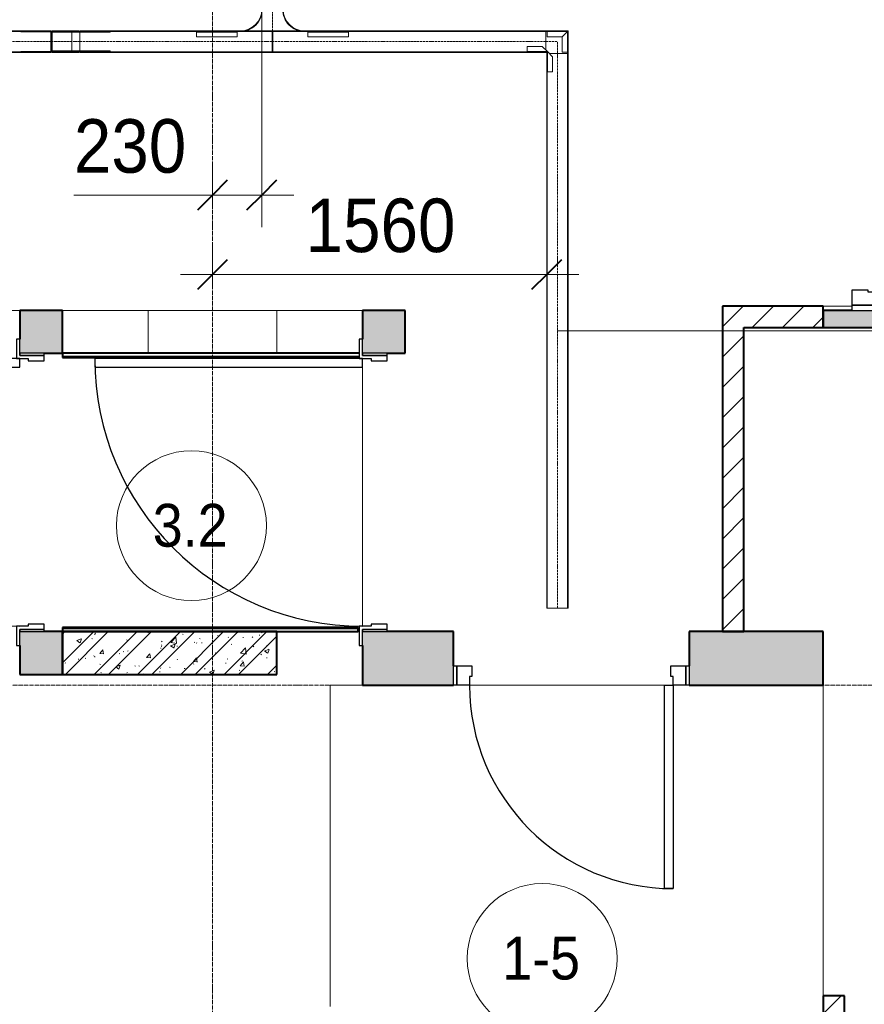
# Model space of a CAD drawing. Header units: millimetres. Extents: x 5617 to 101514, y 7718 to 215953.
# Tile 51 of 61: x 50998 to 54941, y 20710 to 25307. Entities that reach past the tile are written whole.
import ezdxf

# ---------------------------------------------------------------- set-up
doc = ezdxf.new("R2010")
doc.units = ezdxf.units.MM
for name, pattern in [('ADSK_Линия сетки', [25, 20, -2.5, 0, -2.5]), ('Линия сетки', [25, 20, -2.5, 0, -2.5]), ('Осевая', [14, 10, -2, 0, -2])]:
    doc.linetypes.add(name, pattern=pattern)
for name, color, linetype, lineweight in [('Двери', 7, 'Continuous', 18), ('Кабельные лотки', 7, 'Continuous', 18), ('Каркас_Импост', 7, 'Continuous', 30), ('Марки кабельных лотков', 7, 'Continuous', 20), ('Марки помещений', 7, 'Continuous', 20), ('Монтажный зазор', 7, 'Continuous', 30), ('Осевая линия', 7, 'Осевая', 18), ('Оси', 7, 'Continuous', 9), ('Панель', 7, 'Continuous', 30), ('Перекрытия', 7, 'Continuous', 18), ('Размеры', 7, 'Continuous', 9), ('Размеры-100', 7, 'Continuous', 9), ('Соединительные детали кабельных лотков', 7, 'Continuous', 18), ('Стены', 7, 'Continuous', 18), ('Стены разрез', 7, 'Continuous', 40), ('Стены штриховка', 7, 'Continuous', 40)]:
    doc.layers.add(name, color=color, linetype=linetype, lineweight=lineweight)
doc.styles.add('Arial', font='arial.ttf', dxfattribs={"width": 0.9, "height": 250})
doc.styles.add('Arial_3', font='arial.ttf', dxfattribs={"width": 0.9, "height": 200})
doc.dimstyles.new('Основной_2_5_мм', dxfattribs={"dimscale": 304.8, "dimtxt": 255.06485, "dimasz": 0.463911, "dimexe": 0.492126, "dimexo": 0.492126, "dimgap": 0.098425, "dimtad": 1, "dimdec": 0, "dimdsep": 46, "dimtxsty": 'Arial', "dimblk1": 'OBLIQUE', "dimblk2": 'OBLIQUE', "dimsah": 1, "dimcen": 0.09, "dimdle": 0.492126, "dimazin": 2, "dimtfac": 1, "dimtdec": 4, "dimtix": 1, "dimtmove": 0, "dimatfit": 3, "dimfxl": 1, "dimtvp": 1, "dimtolj": 1, "dimtzin": 0, "dimlwd": 20, "dimlwe": 20, "dimarcsym": 2})
doc.dimstyles.new('Основной_2_5_мм_1', dxfattribs={"dimscale": 304.8, "dimtxt": 255.06485, "dimasz": 0.463911, "dimexe": 0.492126, "dimexo": 0.492126, "dimgap": 0.098425, "dimtad": 1, "dimdec": 0, "dimdsep": 46, "dimtxsty": 'Arial', "dimblk1": 'OBLIQUE', "dimblk2": 'OBLIQUE', "dimsah": 1, "dimcen": 0.09, "dimdle": 0.492126, "dimazin": 2, "dimtfac": 1, "dimtdec": 4, "dimtix": 1, "dimtmove": 1, "dimatfit": 3, "dimfxl": 1, "dimtvp": 1, "dimtolj": 1, "dimtzin": 0, "dimlwd": 20, "dimlwe": 20, "dimarcsym": 2})
pattern_1 = [(45, (0, 0), (-70.71068, 70.71068), [])]

# ---------------------------------------------------------------- blocks, each defined once
blk = doc.blocks.new('101_Дверь_Однопольная - _НЧ_Мет_900х2100_Квартира_Пр-3834989-МКСС_К4_L20_68_100_')
at = {"layer": 'Каркас_Импост', "color": 253, "true_color": 0xaaaaaa}
for p, q in [((-535, 125), (-475, 125)), ((-535, 35), (-535, 125)), ((-475, 125), (-475, 85)), ((475, 125), (535, 125)), ((475, 85), (475, 125)), ((535, 125), (535, 35)), ((-475, 85), (-465, 85)), ((-465, 85), (-465, 35)), ((465, 85), (475, 85)), ((465, 35), (465, 85)), ((-465, 35), (-535, 35)), ((535, 35), (465, 35))]:
    blk.add_line(p, q, dxfattribs=at)
at = {"layer": 'Монтажный зазор', "color": 253, "true_color": 0xaaaaaa}
for p, q in [((-550, 125), (-535, 125)), ((-550, 35), (-550, 125)), ((-535, 125), (-535, 35)), ((535, 35), (535, 125)), ((535, 125), (550, 125)), ((550, 125), (550, 35)), ((-535, 35), (-550, 35)), ((550, 35), (535, 35))]:
    blk.add_line(p, q, dxfattribs=at)
at = {"layer": 'Панель', "color": 253, "true_color": 0xaaaaaa}
for p, q in [((-475, 1075), (-435, 1075)), ((-475, 125), (-475, 1075)), ((-435, 1075), (-435, 125)), ((-435, 125), (-475, 125))]:
    blk.add_line(p, q, dxfattribs=at)
blk.add_arc((-475, 125), 950, 0, 90, dxfattribs=at)
blk = doc.blocks.new('101_Дверь_Однопольная - _НЧ_Мет_1200х2100_ЛК_По дизайн-проекту_угловая коробка_EI60_Л-3834995-МКСС_К4_L20_68_100_')
at = {"layer": 'Каркас_Импост', "color": 253, "true_color": 0xaaaaaa}
for p, q in [((-625, 115), (-715, 115)), ((-715, 115), (-715, 100)), ((-715, 100), (-640, 100)), ((-640, 100), (-640, -15)), ((-625, 60), (-625, 115)), ((715, 115), (625, 115)), ((625, 115), (625, 60)), ((640, -15), (640, 100)), ((640, 100), (715, 100)), ((715, 100), (715, 115)), ((-615, 60), (-625, 60)), ((-615, -15), (-615, 60)), ((625, 60), (615, 60)), ((615, 60), (615, -15)), ((-640, -15), (-615, -15)), ((615, -15), (640, -15))]:
    blk.add_line(p, q, dxfattribs=at)
at = {"layer": 'Монтажный зазор', "color": 253, "true_color": 0xaaaaaa}
for p, q in [((-640, 100), (-650, 100)), ((-650, 100), (-650, -15)), ((-640, -15), (-640, 100)), ((650, 100), (640, 100)), ((640, 100), (640, -15)), ((650, -15), (650, 100)), ((-650, -15), (-640, -15)), ((640, -15), (650, -15))]:
    blk.add_line(p, q, dxfattribs=at)
at = {"layer": 'Панель', "color": 253, "true_color": 0xaaaaaa}
for p, q in [((625, 1350), (585, 1350)), ((585, 1350), (585, 100)), ((625, 100), (625, 1350)), ((585, 100), (625, 100))]:
    blk.add_line(p, q, dxfattribs=at)
blk.add_arc((625, 100), 1250, 90, 180, dxfattribs=at)
blk = doc.blocks.new('101_Дверь_Двупольная - _ПЧ_Мет_1350х2100_Лифтовый холл_Л-3848645-МКСС_К4_L20_68_100_')
at = {"layer": 'Двери', "color": 253, "true_color": 0xaaaaaa}
blk.add_line((-1353.1, 125), (-1325.3, 125), dxfattribs=at)
at = {"layer": 'Каркас_Импост', "color": 253, "true_color": 0xaaaaaa}
for p, q in [((-715, 125), (-775, 125)), ((-775, 125), (-775, 10)), ((-715, 85), (-715, 125)), ((775, 125), (715, 125)), ((715, 125), (715, 85)), ((775, 10), (775, 125)), ((-705, 85), (-715, 85)), ((-705, 10), (-705, 85)), ((715, 85), (705, 85)), ((705, 85), (705, 10)), ((-775, 10), (-705, 10)), ((705, 10), (775, 10))]:
    blk.add_line(p, q, dxfattribs=at)
at = {"layer": 'Монтажный зазор', "color": 253, "true_color": 0xaaaaaa}
for p, q in [((-775, 125), (-800, 125)), ((-800, 125), (-800, 10)), ((-775, 10), (-775, 125)), ((800, 125), (775, 125)), ((775, 125), (775, 10)), ((800, 10), (800, 125)), ((-800, 10), (-775, 10)), ((775, 10), (800, 10))]:
    blk.add_line(p, q, dxfattribs=at)
at = {"layer": 'Панель', "color": 253, "true_color": 0xaaaaaa}
for p, q in [((715, 1065), (675, 1065)), ((675, 1065), (675, 125)), ((715, 125), (715, 1065)), ((-675, 615), (-715, 615)), ((-715, 615), (-715, 125)), ((-675, 125), (-675, 615)), ((-715, 125), (-675, 125)), ((675, 125), (715, 125))]:
    blk.add_line(p, q, dxfattribs=at)
at = {"layer": 'Панель', "color": 253, "lineweight": 18, "true_color": 0xaaaaaa}
for centre, radius, start, end in [((715, 125), 940, 90, 180), ((-715, 125), 490, 360, 90)]:
    blk.add_arc(centre, radius, start, end, dxfattribs=at)
blk = doc.blocks.new('135_SLK_K4_AR_rvt-1-МКСС_К4_L20_68_100_')
at = {"layer": 'Стены разрез', "lineweight": 18, "true_color": 0xcbcbcb}
h = blk.add_hatch(color=9, dxfattribs=at)
h.paths.add_polyline_path([(132650, 23870), (132650, 23950), (132400, 23950), (132400, 23870), (132535, 23870)])
h.paths.add_polyline_path([(132535, 25550), (132650, 25550), (132650, 25800), (132400, 25800), (132400, 25550)])
at = {"layer": 'Стены разрез', "lineweight": 9, "true_color": 0xaaaaaa}
h = blk.add_hatch(dxfattribs=at)
h.set_pattern_fill('FP_3', color=253, style=0, pattern_type=2)
h.set_pattern_definition(pattern_1)
h.paths.add_polyline_path([(132030, 22450), (132030, 23970), (131930, 23970), (131930, 22450)])
h = blk.add_hatch(dxfattribs=at)
h.set_pattern_fill('FP_3', color=253, style=0, pattern_type=2)
h.set_pattern_definition(pattern_1)
h.paths.add_polyline_path([(132400, 23870), (132400, 23970), (132030, 23970), (132030, 23870)])
at = {"layer": 'Стены разрез', "lineweight": 18, "true_color": 0xcbcbcb}
h = blk.add_hatch(color=9, dxfattribs=at)
h.paths.add_polyline_path([(128850, 22250), (128850, 22450), (128650, 22450), (128650, 22250)])
h.paths.add_polyline_path([(128850, 23750), (128850, 23950), (128650, 23950), (128650, 23750), (128765, 23750)])
blk.add_hatch(color=9, dxfattribs=at).paths.add_polyline_path([(130250, 23750), (130450, 23750), (130450, 23950), (130250, 23950), (130250, 23815)])
at = {"layer": 'Стены разрез', "lineweight": 9, "true_color": 0xaaaaaa}
h = blk.add_hatch(dxfattribs=at)
h.set_pattern_fill('FP_1', color=253, style=0, pattern_type=2)
h.set_pattern_definition([(50, (0, 0), (218.62117, -19.1268), [22.86, -251.46]), (355, (0, 0), (-42.29187, 229.2684), [18.288, -201.168]), (100.451, (18.22, -1.6), (176.33107, 210.13963), [19.428, -213.708]), (46.184, (0, 60.96), (325.29495, -50.45164), [34.29, -377.19]), (96.636, (27.1, 56.76), (284.883, 296.91266), [29.142, -320.562]), (351.184, (0, 60.96), (284.8858, 296.9107), [27.432, -301.752]), (21, (30.48, 45.72), (181.93753, -122.71832), [22.86, -251.46]), (326, (30.48, 45.72), (74.16223, 221.0262), [18.288, -201.168]), (71.451, (45.64, 35.5), (256.10035, 98.30526), [19.428, -213.708]), (37.5, (0, 0), (3.70639, 101.465895), [3.353, -195.377, 3.353, -200.863, -201.93]), (37.5, (0, 0), (3.70639, 101.465895), [-402.946, 3.353, -198.577]), (7.5, (0, 0), (80.18358, 120.21653), [3.353, -113.081, 3.353, -190.805, -76.962]), (7.5, (0, 0), (80.18358, 120.21653), [-310.591, 3.353, -73.609]), (327.5, (-67.97, 0), (162.708646, -6.87497), [3.353, -72.847, 3.353, -234.391, -315.468]), (327.5, (-67.97, 0), (162.708646, -6.87497), [-313.944, 3.353, -312.115]), (317.5, (-98.45, 0), (177.75468, 30.51183), [3.353, -95.707, 3.353, -154.534, -224.028]), (317.5, (-98.45, 0), (177.75468, 30.51183), [-256.946, 3.353, -220.675])])
h.paths.add_polyline_path([(129850, 22250), (129850, 22450), (128850, 22450), (128850, 22250), (129058.5, 22250)])
h = blk.add_hatch(dxfattribs=at)
h.set_pattern_fill('FP_2', color=253, style=0, pattern_type=2)
h.set_pattern_definition([(45, (0, 0), (-101.02788, 101.02788), []), (45, (67.35, 0), (-101.02788, 101.02788), [])])
h.paths.add_polyline_path([(129850, 22250), (129850, 22450), (128850, 22450), (128850, 22250), (129058.5, 22250)])
at = {"layer": 'Стены разрез', "lineweight": 18, "true_color": 0xcbcbcb}
h = blk.add_hatch(color=9, dxfattribs=at)
h.paths.add_polyline_path([(132400, 22200), (132400, 22450), (131775, 22450), (131775, 22200)])
h.paths.add_polyline_path([(130250, 22200), (130675, 22200), (130675, 22450), (130250, 22450), (130250, 22385)])
at = {"layer": 'Стены разрез', "lineweight": 9, "true_color": 0xaaaaaa}
h = blk.add_hatch(dxfattribs=at)
h.set_pattern_fill('FP_3', color=253, style=0, pattern_type=2)
h.set_pattern_definition(pattern_1)
h.paths.add_polyline_path([(132500, 19700), (132500, 19750), (132400, 19750), (132400, 19700)])
h.paths.add_polyline_path([(132500, 20550), (132500, 20750), (132400, 20750), (132400, 20550)])
at = {"layer": 'Перекрытия', "color": 253, "true_color": 0xaaaaaa}
for p, q in [((132400, 23970), (132535, 23970)), ((118449.8, 23950), (128650, 23950)), ((128850, 23950), (129250, 23950)), ((129850, 23950), (130250, 23950)), ((130250, 22475), (130250, 23685)), ((130250, 23685), (130250, 22475)), ((130230, 22450), (130235, 22450)), ((131774.8, 22290), (131774.8, 22450)), ((130250, 22200), (130100, 22200)), ((130100, 22200), (130100, 20700)), ((131660, 22200), (130750, 22200)), ((130750, 22200), (131660, 22200)), ((132400, 20750), (132400, 22200))]:
    blk.add_line(p, q, dxfattribs=at)
at = {"layer": 'Стены', "color": 253, "true_color": 0xaaaaaa}
for p, q in [((129250, 23950), (129850, 23950)), ((129250, 23950), (129250, 23750)), ((129850, 23950), (129850, 23750))]:
    blk.add_line(p, q, dxfattribs=at)
at = {"layer": 'Стены разрез', "color": 253, "true_color": 0xaaaaaa}
for p, q in [((132030, 23970), (131930, 23970)), ((131930, 23970), (131930, 22450)), ((132400, 23970), (132030, 23970)), ((132400, 23870), (132400, 23970)), ((128650, 23950), (128650, 23815)), ((128850, 23950), (128650, 23950)), ((128850, 23750), (128850, 23950)), ((130450, 23950), (130250, 23950)), ((130250, 23950), (130250, 23815)), ((130450, 23750), (130450, 23950)), ((132535, 23950), (132400, 23950)), ((132400, 23950), (132400, 23870)), ((132030, 22450), (132030, 23870)), ((132030, 23870), (132400, 23870)), ((132400, 23870), (132650, 23870)), ((128765, 23750), (128850, 23750)), ((130235, 23750), (128850, 23750)), ((128850, 23750), (128850, 23730)), ((128850, 23730), (130235, 23730)), ((130365, 23750), (130450, 23750)), ((128850, 22450), (128765, 22450)), ((130230, 22470), (128850, 22470)), ((128850, 22470), (128850, 22450)), ((128850, 22250), (128850, 22450)), ((129850, 22450), (128850, 22450)), ((128850, 22450), (128850, 22250)), ((128850, 22450), (130230, 22450)), ((129850, 22250), (129850, 22450)), ((130230, 22450), (130230, 22470)), ((130675, 22450), (130365, 22450)), ((130675, 22290), (130675, 22450)), ((132400, 22450), (131775, 22450)), ((131775, 22450), (131775, 22290)), ((131930, 22450), (132030, 22450)), ((132400, 22200), (132400, 22450)), ((128650, 22385), (128650, 22250)), ((130250, 22385), (130250, 22200)), ((128650, 22250), (128850, 22250)), ((128850, 22250), (129850, 22250)), ((130250, 22200), (130675, 22200)), ((131775, 22200), (132400, 22200)), ((132400, 20750), (132400, 20550)), ((132500, 20750), (132400, 20750)), ((132500, 20550), (132500, 20750))]:
    blk.add_line(p, q, dxfattribs=at)
at = {"layer": 'Стены штриховка', "color": 253, "true_color": 0xaaaaaa}
for p, q in [((128850, 23735), (130235, 23735)), ((130230, 22465), (128850, 22465))]:
    blk.add_line(p, q, dxfattribs=at)
at = {"layer": 'Двери', "color": 253, "lineweight": 18, "true_color": 0xaaaaaa}
for name, p, rotation in [('101_Дверь_Двупольная - _ПЧ_Мет_1350х2100_Лифтовый холл_Л-3848645-МКСС_К4_L20_68_100_', (132525, 24750), 270), ('101_Дверь_Однопольная - _НЧ_Мет_1200х2100_ЛК_По дизайн-проекту_угловая коробка_EI60_Л-3834995-МКСС_К4_L20_68_100_', (128750, 23100), 90), ('101_Дверь_Однопольная - _НЧ_Мет_1200х2100_ЛК_По дизайн-проекту_угловая коробка_EI60_Л-3834995-МКСС_К4_L20_68_100_', (130350, 23100), 90), ('101_Дверь_Однопольная - _НЧ_Мет_900х2100_Квартира_Пр-3834989-МКСС_К4_L20_68_100_', (131225, 22325), 180)]:
    blk.add_blockref(name, p, dxfattribs=dict(at, rotation=rotation))
blk = doc.blocks.new('OSTEC_CLH - ЛН_ ЛП - СЛУМИ - Угол горизонтальный - ZS - Цинкование по методу Сендзимира-1324870-МКСС_К4_L20_68_100_')
at = {"layer": 'Осевая линия'}
for p, q in [((0, 55), (0, 0)), ((-55, 0), (0, 0)), ((-54, 0), (-55, 0))]:
    blk.add_line(p, q, dxfattribs=at)
at = {"layer": 'Соединительные детали кабельных лотков', "color": 96, "true_color": 0x008000}
for p, q in [((-55, 47.5), (-55, 50)), ((-55, 50), (-50, 50)), ((-47.5, 47.5), (-55, 47.5)), ((-47.5, 55), (-50, 55)), ((-50, 55), (-50, 50)), ((-47.5, 47.5), (-47.5, 55)), ((47.5, 55), (-38.1, 55)), ((50, 55), (47.5, 55)), ((47.5, 55), (47.5, -47.5)), ((50, -50), (50, 55)), ((-55, -47.5), (-55, 38.1)), ((-55, -50), (-55, -47.5)), ((47.5, -47.5), (-55, -47.5)), ((50, -50), (-55, -50))]:
    blk.add_line(p, q, dxfattribs=at)
blk = doc.blocks.new('OSTEC_U - ЛН_ ЛП - СЛУМИ - OSTEC_U - ЛН_ ЛП - СЛУМИ-1215241-МКСС_К4_L20_68_100_')
at = {"layer": 'Соединительные детали кабельных лотков', "color": 96, "true_color": 0x008000}
for p, q in [((-24, 95), (0, 95)), ((-24, 95), (-24, 24)), ((0.9, 95), (0, 95)), ((0, 95), (0, 0)), ((-24, 24), (-95, 24)), ((-95, 0), (-95, 24)), ((0, 0), (-95, 0)), ((-95, 0), (-95, -0.9)), ((-24, 24), (0, 0)), ((0, 0), (-24, 24)), ((0.9, -0.2), (0, 0)), ((0, 0), (0.9, -0.2)), ((0, 0), (0.2, -0.9)), ((0.2, -0.9), (0, 0))]:
    blk.add_line(p, q, dxfattribs=at)
for start, end in [(280.7432, 346.7905), (280.7432, 346.7905), (283.2095, 349.2568), (283.2095, 349.2568)]:
    blk.add_arc((0, 0), 0.9, start, end, dxfattribs=at)
blk = doc.blocks.new('OSTEC_U - ЛН_ ЛП - СЛУМИ - OSTEC_U - ЛН_ ЛП - СЛУМИ-1215245-МКСС_К4_L20_68_100_')
at = {"layer": 'Соединительные детали кабельных лотков', "color": 96, "true_color": 0x008000}
for p, q in [((0, 95), (-0.9, 95)), ((0, 0), (0, 95)), ((0, 95), (24, 95)), ((24, 24), (24, 95)), ((-95, 0.9), (-95, 0)), ((0, 0), (24, 24)), ((0, 0), (0.9, 0.2)), ((0.9, 0.2), (0, 0)), ((-95, 0), (0, 0)), ((-95, -24), (-95, 0)), ((-95, -24), (-24, -24)), ((-24, -24), (0, 0)), ((-0.2, -0.9), (0, 0)), ((0, 0), (-0.2, -0.9))]:
    blk.add_line(p, q, dxfattribs=at)
for start, end in [(10.7432, 90), (10.7432, 37.1621), (180, 259.2568), (232.8379, 259.2568)]:
    blk.add_arc((0, 0), 0.9, start, end, dxfattribs=at)
blk = doc.blocks.new('OSTEC_CLV - ЛН_ ЛП - ПШСМ - Угол вертикальный - ZS - Цинкование по методу Сендзимира-1551044-МКСС_К4_L20_68_100_')
at = {"layer": 'Осевая линия'}
for q in [(128909.6, 25205), (128931.1, 25205)]:
    blk.add_line((128930.1, 25205), q, dxfattribs=at)
blk = doc.blocks.new('OSTEC_U - ЛН_ ЛП - ПШСМ - OSTEC_U - ЛН_ ЛП - ПШСМ-1333228-МКСС_К4_L20_68_100_')
at = {"layer": 'Соединительные детали кабельных лотков', "color": 96, "true_color": 0x008000}
for p, q in [((128805.6, 25252.5), (128797.9, 25252.5)), ((128797.9, 25252.5), (128821.2, 25252.5)), ((128797.9, 25250.5), (128797.9, 25252.5)), ((128801.9, 25250.5), (128797.9, 25250.5)), ((128797.9, 25250.5), (128801.9, 25250.5)), ((128817, 25250.5), (128814.4, 25250.5)), ((128814.4, 25250.5), (128817, 25250.5)), ((128821.2, 25250.5), (128818.4, 25250.5)), ((128821.2, 25252.5), (128829, 25252.5)), ((128821.2, 25250.5), (128821.2, 25252.5)), ((128920.3, 25250.5), (128821.2, 25250.5)), ((128897, 25250.5), (128897, 25252.5)), ((128901.1, 25250.5), (128901.1, 25252.5)), ((128918.8, 25250.5), (128918.8, 25252.5)), ((128920.3, 25250.5), (128920.3, 25252.5)), ((128930.6, 25252.5), (128927, 25252.5)), ((128930.2, 25250.5), (128930.6, 25250.5)), ((128930.6, 25250.5), (128930.6, 25252.5))]:
    blk.add_line(p, q, dxfattribs=at)
blk = doc.blocks.new('OSTEC_U - ЛН_ ЛП - ПШСМ - OSTEC_U - ЛН_ ЛП - ПШСМ-1333232-МКСС_К4_L20_68_100_')
at = {"layer": 'Соединительные детали кабельных лотков', "color": 96, "true_color": 0x008000}
for p, q in [((128801.9, 25159.5), (128797.9, 25159.5)), ((128797.9, 25159.5), (128801.9, 25159.5)), ((128797.9, 25157.5), (128797.9, 25159.5)), ((128821.2, 25157.5), (128797.9, 25157.5)), ((128797.9, 25157.5), (128805.6, 25157.5)), ((128817, 25159.5), (128814.4, 25159.5)), ((128814.4, 25159.5), (128817, 25159.5)), ((128818.4, 25159.5), (128821.2, 25159.5)), ((128821.2, 25159.5), (128920.3, 25159.5)), ((128821.2, 25157.5), (128821.2, 25159.5)), ((128829, 25157.5), (128821.2, 25157.5)), ((128897, 25157.5), (128897, 25159.5)), ((128901.1, 25157.5), (128901.1, 25159.5)), ((128918.8, 25157.5), (128918.8, 25159.5)), ((128920.3, 25157.5), (128920.3, 25159.5)), ((128927, 25157.5), (128930.6, 25157.5)), ((128930.6, 25159.5), (128930.2, 25159.5)), ((128930.6, 25157.5), (128930.6, 25159.5))]:
    blk.add_line(p, q, dxfattribs=at)
blk = doc.blocks.new('OSTEC_U - ЛН_ ЛП - ПШСМ - OSTEC_U - ЛН_ ЛП - ПШСМ-1333236-МКСС_К4_L20_68_100_')
at = {"layer": 'Соединительные детали кабельных лотков', "color": 96, "true_color": 0x008000}
for p, q in [((128928.3, 25161.5), (128929.6, 25161.5)), ((128929.6, 25159.5), (128928.3, 25159.5)), ((128929.6, 25161.5), (128931.5, 25161.5)), ((128931.5, 25161.5), (128929.6, 25161.5)), ((128929.6, 25161.5), (128929.6, 25159.5)), ((128929.6, 25159.5), (128931.5, 25159.5)), ((128931.5, 25159.5), (128929.6, 25159.5)), ((128931.5, 25161.5), (129071.6, 25161.5)), ((128931.5, 25161.5), (128931.5, 25159.5)), ((129071.6, 25159.5), (128931.5, 25159.5)), ((129071.6, 25161.5), (129071.6, 25159.5))]:
    blk.add_line(p, q, dxfattribs=at)
blk = doc.blocks.new('OSTEC_U - ЛН_ ЛП - ПШСМ - OSTEC_U - ЛН_ ЛП - ПШСМ-1333240-МКСС_К4_L20_68_100_')
at = {"layer": 'Соединительные детали кабельных лотков', "color": 96, "true_color": 0x008000}
for p, q in [((128928.3, 25250.5), (128929.6, 25250.5)), ((128929.6, 25248.5), (128928.3, 25248.5)), ((128929.6, 25250.5), (128931.5, 25250.5)), ((128931.5, 25250.5), (128929.6, 25250.5)), ((128929.6, 25250.5), (128929.6, 25248.5)), ((128929.6, 25248.5), (128931.5, 25248.5)), ((128931.5, 25248.5), (128929.6, 25248.5)), ((128931.5, 25250.5), (129071.6, 25250.5)), ((128931.5, 25250.5), (128931.5, 25248.5)), ((129071.6, 25248.5), (128931.5, 25248.5)), ((129071.6, 25250.5), (129071.6, 25248.5))]:
    blk.add_line(p, q, dxfattribs=at)
blk = doc.blocks.new('OSTEC_CLV - ЛН_ ЛП - ПШСМ - Угол вертикальный - ZS - Цинкование по методу Сендзимира-V78-МКСС_К4_L20_68_100_')
at = {"layer": 'Осевая линия'}
for p, q in [((128796.1, 25205), (128795.8, 25205)), ((128796.1, 25205), (128816.6, 25205)), ((128816.6, 25205), (128817.3, 25205))]:
    blk.add_line(p, q, dxfattribs=at)
blk = doc.blocks.new('OSTEC_U - ЛН_ ЛП - ПШСМ - OSTEC_U - ЛН_ ЛП - ПШСМ-V79-МКСС_К4_L20_68_100_')
at = {"layer": 'Соединительные детали кабельных лотков', "color": 96, "true_color": 0x008000}
for p, q in [((128794.8, 25159.5), (128654.6, 25159.5)), ((128654.6, 25159.5), (128794.8, 25159.5)), ((128654.6, 25159.5), (128654.6, 25157.5)), ((128654.6, 25159.5), (128654.6, 25157.5)), ((128796.6, 25159.5), (128794.8, 25159.5)), ((128794.8, 25159.5), (128796.6, 25159.5)), ((128794.8, 25159.5), (128794.8, 25157.5)), ((128794.8, 25159.5), (128794.8, 25157.5)), ((128796.6, 25157.5), (128795.1, 25157.5)), ((128795.1, 25157.5), (128796.6, 25157.5)), ((128801.9, 25159.5), (128796.6, 25159.5)), ((128796.6, 25159.5), (128808.1, 25159.5)), ((128796.6, 25159.5), (128796.6, 25157.5)), ((128796.6, 25159.5), (128796.6, 25157.5)), ((128808.1, 25157.5), (128796.6, 25157.5)), ((128796.6, 25157.5), (128808.1, 25157.5)), ((128817, 25159.5), (128808.1, 25159.5)), ((128808.1, 25157.5), (128820.6, 25157.5)), ((128817, 25159.5), (128814.4, 25159.5)), ((128820.6, 25157.5), (128820.6, 25159.5))]:
    blk.add_line(p, q, dxfattribs=at)
blk = doc.blocks.new('OSTEC_U - ЛН_ ЛП - ПШСМ - OSTEC_U - ЛН_ ЛП - ПШСМ-V80-МКСС_К4_L20_68_100_')
at = {"layer": 'Соединительные детали кабельных лотков', "color": 96, "true_color": 0x008000}
for p, q in [((128654.6, 25252.5), (128654.6, 25250.5)), ((128654.6, 25252.5), (128654.6, 25250.5)), ((128794.8, 25250.5), (128654.6, 25250.5)), ((128654.6, 25250.5), (128794.8, 25250.5)), ((128794.8, 25252.5), (128794.8, 25250.5)), ((128794.8, 25252.5), (128794.8, 25250.5)), ((128796.6, 25250.5), (128794.8, 25250.5)), ((128794.8, 25250.5), (128796.6, 25250.5)), ((128796.6, 25252.5), (128795.1, 25252.5)), ((128795.1, 25252.5), (128796.6, 25252.5)), ((128808.1, 25252.5), (128796.6, 25252.5)), ((128796.6, 25252.5), (128808.1, 25252.5)), ((128796.6, 25252.5), (128796.6, 25250.5)), ((128796.6, 25252.5), (128796.6, 25250.5)), ((128808.1, 25250.5), (128796.6, 25250.5)), ((128796.6, 25250.5), (128801.9, 25250.5)), ((128820.6, 25252.5), (128808.1, 25252.5)), ((128808.1, 25250.5), (128817, 25250.5)), ((128814.4, 25250.5), (128817, 25250.5)), ((128820.6, 25250.5), (128820.6, 25252.5))]:
    blk.add_line(p, q, dxfattribs=at)
blk = doc.blocks.new('OSTEC_U - ЛН_ ЛП - ПШСМ - OSTEC_U - ЛН_ ЛП - ПШСМ-V81-МКСС_К4_L20_68_100_')
at = {"layer": 'Соединительные детали кабельных лотков', "color": 96, "true_color": 0x008000}
for p, q in [((128795.6, 25250.5), (128795.6, 25248.5)), ((128817, 25250.5), (128795.6, 25250.5)), ((128795.6, 25248.5), (128817, 25248.5)), ((128801.9, 25250.5), (128799.3, 25250.5)), ((128799.3, 25248.5), (128801.9, 25248.5)), ((128817, 25250.5), (128814.4, 25250.5)), ((128814.4, 25248.5), (128817, 25248.5)), ((128817, 25250.5), (128825.1, 25250.5)), ((128825.1, 25248.5), (128817, 25248.5)), ((128825.1, 25250.5), (128829.2, 25250.5)), ((128825.1, 25248.5), (128825.1, 25250.5)), ((128829.2, 25248.5), (128825.1, 25248.5)), ((128829.2, 25250.5), (128928.3, 25250.5)), ((128829.2, 25248.5), (128829.2, 25250.5)), ((128928.3, 25248.5), (128829.2, 25248.5)), ((128928.3, 25248.5), (128928.3, 25250.5))]:
    blk.add_line(p, q, dxfattribs=at)
blk = doc.blocks.new('OSTEC_U - ЛН_ ЛП - ПШСМ - OSTEC_U - ЛН_ ЛП - ПШСМ-V82-МКСС_К4_L20_68_100_')
at = {"layer": 'Соединительные детали кабельных лотков', "color": 96, "true_color": 0x008000}
for p, q in [((128795.6, 25161.5), (128795.6, 25159.5)), ((128817, 25161.5), (128795.6, 25161.5)), ((128795.6, 25159.5), (128817, 25159.5)), ((128801.9, 25161.5), (128799.3, 25161.5)), ((128799.3, 25159.5), (128801.9, 25159.5)), ((128817, 25161.5), (128814.4, 25161.5)), ((128814.4, 25159.5), (128817, 25159.5)), ((128817, 25161.5), (128825.1, 25161.5)), ((128825.1, 25159.5), (128817, 25159.5)), ((128825.1, 25161.5), (128829.2, 25161.5)), ((128825.1, 25159.5), (128825.1, 25161.5)), ((128829.2, 25159.5), (128825.1, 25159.5)), ((128829.2, 25161.5), (128928.3, 25161.5)), ((128829.2, 25159.5), (128829.2, 25161.5)), ((128928.3, 25159.5), (128829.2, 25159.5)), ((128928.3, 25159.5), (128928.3, 25161.5))]:
    blk.add_line(p, q, dxfattribs=at)
blk = doc.blocks.new('OSTEC_CT - ЛН_ ЛП - ОГП - Тройник - ZS - Цинкование по методу Сендзимира-1219768-МКСС_К4_L20_68_100_')
at = {"layer": 'Осевая линия'}
blk.add_line((0, -200), (0, 0), dxfattribs=at)
at = {"layer": 'Соединительные детали кабельных лотков', "color": 96, "true_color": 0x008000}
for p, q in [((-1, 47.5), (-1, 50)), ((-1, 50), (1, 50)), ((-1, 50), (1, 50)), ((-1, -47.5), (-1, 47.5)), ((1, 47.5), (-1, 47.5)), ((-1, 47.5), (1, 47.5)), ((1, 50), (1, 47.5)), ((1, 47.5), (1, -47.5)), ((-150, -47.5), (-200, -47.5)), ((-200, -47.5), (-200, -50)), ((-200, -50), (-150, -50)), ((-1, -50), (1, -50)), ((200, -47.5), (150, -47.5)), ((150, -50), (200, -50)), ((200, -50), (200, -47.5)), ((-50, -150), (-50, -200)), ((-47.5, -200), (-47.5, -150)), ((47.5, -150), (47.5, -200)), ((50, -200), (50, -150)), ((-50, -200), (-47.5, -200)), ((47.5, -200), (50, -200))]:
    blk.add_line(p, q, dxfattribs=at)
for centre, radius, start, end in [((-150, -150), 102.5, 360, 90), ((-150, -150), 100, 0, 90), ((150, -150), 102.5, 90, 180), ((150, -150), 100, 90, 180)]:
    blk.add_arc(centre, radius, start, end, dxfattribs=at)
blk = doc.blocks.new('OSTEC_U - ЛН_ ЛП - СЛУМ - OSTEC_U - ЛН_ ЛП - СЛУМ-1216886-МКСС_К4_L20_68_100_')
at = {"layer": 'Соединительные детали кабельных лотков', "color": 96, "true_color": 0x008000}
for p, q in [((-95, 2.5), (-95, 25)), ((-95, 25), (95, 25)), ((-95, 0), (-95, 2.5)), ((-95, 2.5), (95, 2.5)), ((95, 25), (95, 2.5)), ((95, 2.5), (95, 0))]:
    blk.add_line(p, q, dxfattribs=at)
blk = doc.blocks.new('OSTEC_U - ЛН_ ЛП - СЛУМ - OSTEC_U - ЛН_ ЛП - СЛУМ-1216893-МКСС_К4_L20_68_100_')
at = {"layer": 'Соединительные детали кабельных лотков', "color": 96, "true_color": 0x008000}
for p, q in [((-95, -2.5), (-95, 0)), ((-95, -25), (-95, -2.5)), ((95, -2.5), (-95, -2.5)), ((95, -25), (-95, -25)), ((95, 0), (95, -2.5)), ((95, -2.5), (95, -25))]:
    blk.add_line(p, q, dxfattribs=at)
blk = doc.blocks.new('050_Марка_Помещение - Номер-620969-МКСС_К4_L20_68_100_')
at = {"layer": 'Марки помещений'}
blk.add_circle((0, 0), 3.5, dxfattribs=at)
blk = doc.blocks.new('DIMBLOCK21-МКСС_К4_L20_68_100_')
at = {"layer": 'Размеры-100', "lineweight": 20, "transparency": 16777216}
for p, q in [((52128.2, 24488.5), (52128.2, 25581.1)), ((51898.2, 24488.5), (51898.2, 24638.5)), ((51251.2, 24488.5), (51769.2, 24488.5)), ((51748.2, 24488.5), (52278.2, 24488.5)), ((51769.2, 24488.5), (52013.2, 24488.5)), ((51898.2, 24488.5), (51898.2, 24438.5)), ((52128.2, 24488.5), (52128.2, 24338.5))]:
    blk.add_line(p, q, dxfattribs=at)
at = {"layer": 'Размеры-100', "lineweight": 40, "transparency": 16777216}
for p, q in [((51898.2, 24488.5), (51968.9, 24559.2)), ((52128.2, 24488.5), (52198.9, 24559.2)), ((51898.2, 24488.5), (51827.5, 24417.8)), ((52128.2, 24488.5), (52057.5, 24417.8))]:
    blk.add_line(p, q, dxfattribs=at)
at = {"layer": 'Размеры-100', "color": 0, "lineweight": 20, "transparency": 16777216, "insert": (51251.2, 24843), "char_height": 250, "width": 621.573, "attachment_point": 1, "line_spacing_factor": 0.941778, "style": 'Arial'}
blk.add_mtext('230', dxfattribs=at)
blk = doc.blocks.new('_Oblique')
at = {"color": 0, "linetype": 'ByBlock', "lineweight": -2}
blk.add_line((-0.5, -0.5), (0.5, 0.5), dxfattribs=at)
blk = doc.blocks.new('DIMBLOCK23-МКСС_К4_L20_68_100_')
at = {"layer": 'Размеры-100', "lineweight": 20, "transparency": 16777216}
for p, q in [((51898.2, 24117.8), (51898.2, 24267.8)), ((53458.4, 24117.8), (53458.4, 24267.8)), ((51748.2, 24117.8), (53608.4, 24117.8)), ((51898.2, 24117.8), (51898.2, 24067.8)), ((53458.4, 24117.8), (53458.4, 24067.8))]:
    blk.add_line(p, q, dxfattribs=at)
at = {"layer": 'Размеры-100', "lineweight": 40, "transparency": 16777216}
for p, q in [((51898.2, 24117.8), (51968.9, 24188.5)), ((53458.4, 24117.8), (53529.1, 24188.5)), ((51898.2, 24117.8), (51827.5, 24047.1)), ((53458.4, 24117.8), (53387.7, 24047.1))]:
    blk.add_line(p, q, dxfattribs=at)
at = {"layer": 'Размеры-100', "color": 0, "lineweight": 20, "transparency": 16777216, "insert": (52333, 24472.3), "char_height": 250, "width": 828.765, "attachment_point": 1, "line_spacing_factor": 0.941778, "style": 'Arial'}
blk.add_mtext('1560', dxfattribs=at)

msp = doc.modelspace()

# ---------------------------------------------------------------- linework, layer by layer
at = {"layer": 'Кабельные лотки', "color": 96, "true_color": 0x008000}
for p, q in [((51143.3, 25255), (48619.8, 25255)), ((51143.3, 25252.5), (48619.8, 25252.5)), ((51143.3, 25255), (51143.3, 25155)), ((51147.8, 25255), (51147.8, 25155)), ((51274.8, 25255), (51147.8, 25255)), ((51149.6, 25157.5), (51149.6, 25252.5)), ((51274.8, 25252.5), (51149.6, 25252.5)), ((51183.2, 25252.5), (51183.2, 25255)), ((51241.2, 25252.5), (51241.2, 25250.5)), ((51241.2, 25248.5), (51241.2, 25161.5)), ((51274.8, 25255), (51274.8, 25252.5)), ((51279.3, 25155), (51279.3, 25255)), ((52177.2, 25255), (51279.3, 25255)), ((52177.2, 25252.5), (51279.3, 25252.5)), ((52177.2, 25255), (52177.2, 25155)), ((52179.2, 25155), (52179.2, 25255)), ((53453.4, 25255), (52179.2, 25255)), ((53453.4, 25252.5), (52179.2, 25252.5)), ((53453.4, 25255), (53453.4, 25166.9)), ((51143.3, 25157.5), (48619.8, 25157.5)), ((51143.3, 25155), (48619.8, 25155)), ((51274.8, 25155), (51147.8, 25155)), ((51274.8, 25157.5), (51149.6, 25157.5)), ((51183.2, 25155), (51183.2, 25157.5)), ((51241.2, 25159.5), (51241.2, 25157.5)), ((51274.8, 25157.5), (51274.8, 25155)), ((52177.2, 25157.5), (51279.3, 25157.5)), ((52177.2, 25155), (51279.3, 25155)), ((53453.4, 25157.5), (52179.2, 25157.5)), ((53453.4, 25155), (52179.2, 25155)), ((53453.4, 25157.5), (53453.4, 25155)), ((53458.4, 25150), (53460.9, 25150)), ((53458.4, 25150), (53458.4, 22560)), ((53460.9, 25150), (53460.9, 22560)), ((53470.3, 25150), (53558.4, 25150)), ((53555.9, 25150), (53555.9, 22560)), ((53558.4, 25150), (53558.4, 22560)), ((53558.4, 22560), (53458.4, 22560))]:
    msp.add_line(p, q, dxfattribs=at)
at = {"layer": 'Марки кабельных лотков'}
msp.add_line((53508.4, 23855), (55653.4, 23855), dxfattribs=at)
at = {"layer": 'Осевая линия'}
for p, q in [((51143.3, 25205), (48619.8, 25205)), ((51257.1, 25205), (51165.5, 25205)), ((52177.2, 25205), (51279.3, 25205)), ((53453.4, 25205), (52179.2, 25205)), ((53508.4, 25150), (53508.4, 22560))]:
    msp.add_line(p, q, dxfattribs=at)
at = {"layer": 'Оси', "linetype": 'Линия сетки'}
msp.add_line((51898.2, 12025.7), (51898.2, 33100), dxfattribs=at)
at = {"layer": 'Оси', "linetype": 'ADSK_Линия сетки'}
msp.add_line((59245.9, 22200), (24389.5, 22200), dxfattribs=at)

# ---------------------------------------------------------------- block references
at = {"lineweight": 5}
msp.add_blockref('135_SLK_K4_AR_rvt-1-МКСС_К4_L20_68_100_', (-77651.8, 0), dxfattribs=at)
at = {"layer": 'Марки помещений', "xscale": 99.99999999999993, "yscale": 99.99999999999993, "zscale": 99.99999999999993}
for p in [(51799.8, 22945), (53437.2, 20924)]:
    msp.add_blockref('050_Марка_Помещение - Номер-620969-МКСС_К4_L20_68_100_', p, dxfattribs=at)
at = {"layer": 'Соединительные детали кабельных лотков'}
for name, p, rotation in [('OSTEC_CT - ЛН_ ЛП - ОГП - Тройник - ZS - Цинкование по методу Сендзимира-1219768-МКСС_К4_L20_68_100_', (52178.2, 25205), 180), ('OSTEC_CLH - ЛН_ ЛП - СЛУМИ - Угол горизонтальный - ZS - Цинкование по методу Сендзимира-1324870-МКСС_К4_L20_68_100_', (53508.4, 25205), 90)]:
    msp.add_blockref(name, p, dxfattribs=dict(at, rotation=rotation))
at = {"layer": 'Соединительные детали кабельных лотков', "color": 96, "true_color": 0x008000}
for name, p in [('OSTEC_U - ЛН_ ЛП - ПШСМ - OSTEC_U - ЛН_ ЛП - ПШСМ-V80-МКСС_К4_L20_68_100_', (-77651.8, 0)), ('OSTEC_U - ЛН_ ЛП - ПШСМ - OSTEC_U - ЛН_ ЛП - ПШСМ-V81-МКСС_К4_L20_68_100_', (-77651.8, 0)), ('OSTEC_U - ЛН_ ЛП - ПШСМ - OSTEC_U - ЛН_ ЛП - ПШСМ-1333228-МКСС_К4_L20_68_100_', (-77651.8, 0)), ('OSTEC_U - ЛН_ ЛП - ПШСМ - OSTEC_U - ЛН_ ЛП - ПШСМ-1333240-МКСС_К4_L20_68_100_', (-77651.8, 0)), ('OSTEC_U - ЛН_ ЛП - СЛУМ - OSTEC_U - ЛН_ ЛП - СЛУМ-1216893-МКСС_К4_L20_68_100_', (51918.2, 25252.5)), ('OSTEC_U - ЛН_ ЛП - ПШСМ - OSTEC_U - ЛН_ ЛП - ПШСМ-V79-МКСС_К4_L20_68_100_', (-77651.8, 0)), ('OSTEC_U - ЛН_ ЛП - ПШСМ - OSTEC_U - ЛН_ ЛП - ПШСМ-V82-МКСС_К4_L20_68_100_', (-77651.8, 0)), ('OSTEC_U - ЛН_ ЛП - ПШСМ - OSTEC_U - ЛН_ ЛП - ПШСМ-1333232-МКСС_К4_L20_68_100_', (-77651.8, 0)), ('OSTEC_U - ЛН_ ЛП - ПШСМ - OSTEC_U - ЛН_ ЛП - ПШСМ-1333236-МКСС_К4_L20_68_100_', (-77651.8, 0))]:
    msp.add_blockref(name, p, dxfattribs=at)
for name, p, rotation in [('OSTEC_U - ЛН_ ЛП - СЛУМ - OSTEC_U - ЛН_ ЛП - СЛУМ-1216886-МКСС_К4_L20_68_100_', (52438.2, 25252.5), 180), ('OSTEC_U - ЛН_ ЛП - СЛУМИ - OSTEC_U - ЛН_ ЛП - СЛУМИ-1215241-МКСС_К4_L20_68_100_', (53555, 25251.6), 90.0000000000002), ('OSTEC_U - ЛН_ ЛП - СЛУМИ - OSTEC_U - ЛН_ ЛП - СЛУМИ-1215245-МКСС_К4_L20_68_100_', (53461.8, 25158.4), 90.00000000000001)]:
    msp.add_blockref(name, p, dxfattribs=dict(at, rotation=rotation))
at = {"layer": 'Соединительные детали кабельных лотков'}
for name in ['OSTEC_CLV - ЛН_ ЛП - ПШСМ - Угол вертикальный - ZS - Цинкование по методу Сендзимира-V78-МКСС_К4_L20_68_100_', 'OSTEC_CLV - ЛН_ ЛП - ПШСМ - Угол вертикальный - ZS - Цинкование по методу Сендзимира-1551044-МКСС_К4_L20_68_100_']:
    msp.add_blockref(name, (-77651.8, 0), dxfattribs=at)

# ---------------------------------------------------------------- texts
at = {"layer": 'Марки помещений', "lineweight": 9, "char_height": 200, "attachment_point": 1, "style": 'Arial_3'}
for s, insert, width in [('3.2', (51619.1, 23046.7), 432.911), ('1-5', (53250.6, 21025.7), 447.342)]:
    msp.add_mtext(s, dxfattribs=dict(at, insert=insert, width=width))

# ---------------------------------------------------------------- dimensions: what is measured, and where the dimension line sits
at = {"layer": 'Размеры', "lineweight": 20}
dim = msp.add_linear_dim(base=(52128.2, 24488.5), p1=(51898.2, 24588.5), p2=(52128.2, 25731.1), dimstyle='Основной_2_5_мм_1', override={"dimpost": '<>', "dimfxl": 1165.533541}, dxfattribs=at)
dim.commit()
dim.dimension.update_dxf_attribs({"geometry": 'DIMBLOCK21-МКСС_К4_L20_68_100_', "text_midpoint": (51562, 24676.4), "dimtype": 160})
dim = msp.add_linear_dim(base=(53458.4, 24117.8), p1=(51898.2, 24217.8), p2=(53458.4, 24217.8), dimstyle='Основной_2_5_мм', override={"dimpost": '<>', "dimfxl": 1560.180814}, dxfattribs=at)
dim.commit()
dim.dimension.update_dxf_attribs({"geometry": 'DIMBLOCK23-МКСС_К4_L20_68_100_', "text_midpoint": (52678.3, 24275.4)})

doc.saveas('drawing.dxf')
